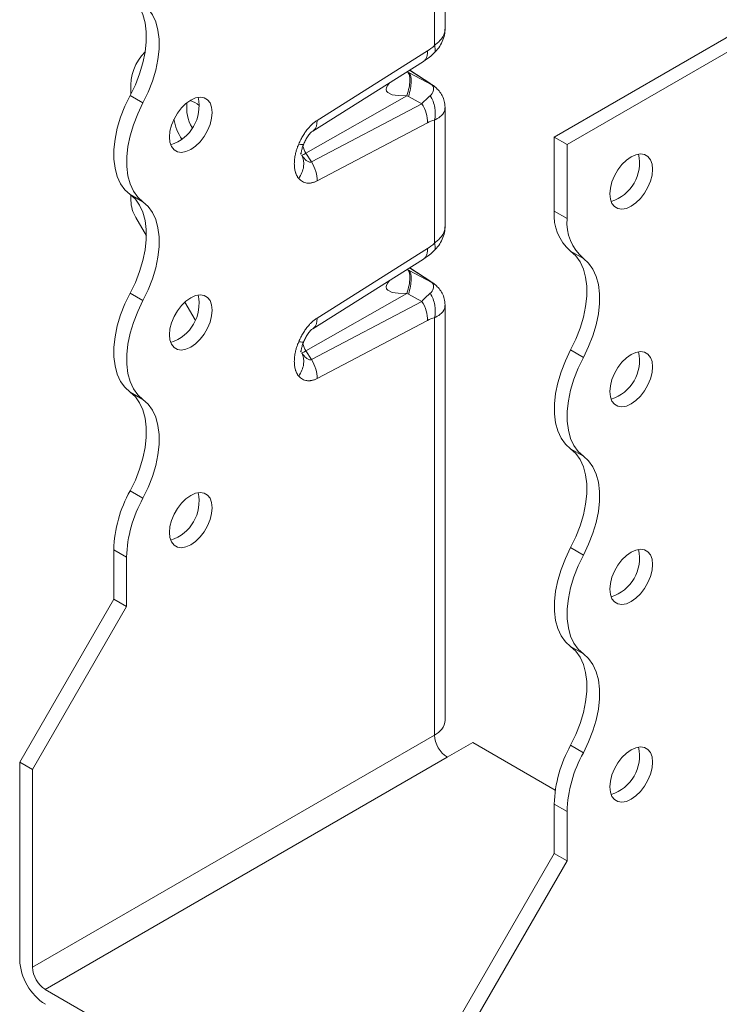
# Model space of a CAD drawing. Header units: millimetres. Extents: x 0 to 210, y 0 to 297.
# Tile 3 of 7: x 152 to 181, y 56 to 96. Entities that reach past the tile are written whole.
import ezdxf

# ---------------------------------------------------------------- set-up
doc = ezdxf.new("R2010")
doc.units = ezdxf.units.MM

msp = doc.modelspace()

# ---------------------------------------------------------------- linework, layer by layer
at = {"color": 7, "linetype": 'Continuous', "lineweight": 15}
for p, q in [((169.824, 95.838), (169.824, 100.734)), ((169.385, 95.136), (169.385, 100.211)), ((187.063, 98.696), (174.335, 91.348)), ((187.593, 98.39), (174.865, 91.042)), ((164.53, 92.037), (169.096, 94.905)), ((164.354, 91.598), (168.924, 94.468)), ((168.918, 94.472), (168.94, 94.486)), ((168.288, 94.025), (168.254, 94.048)), ((168.331, 93.999), (168.256, 94.049)), ((169.271, 93.507), (168.331, 93.999)), ((168.356, 94.111), (169.167, 93.582)), ((169.229, 93.55), (168.362, 94.116)), ((169.167, 93.582), (169.222, 93.547)), ((156.834, 93.283), (156.834, 93.123)), ((169.222, 93.547), (169.241, 93.535)), ((169.423, 93.406), (169.271, 93.507)), ((157.332, 92.757), (156.802, 93.063)), ((164.072, 90.679), (168.242, 93.056)), ((168.242, 93.056), (168.309, 93.019)), ((168.309, 93.019), (168.867, 92.728)), ((168.867, 92.728), (164.301, 90.324)), ((169.824, 87.673), (169.824, 92.568)), ((169.096, 91.943), (164.53, 89.539)), ((169.385, 86.971), (169.385, 92.045)), ((164.378, 91.62), (164.351, 91.603)), ((174.335, 91.348), (174.865, 91.042)), ((174.335, 88.286), (174.335, 91.348)), ((174.865, 91.042), (174.865, 87.98)), ((163.846, 90.688), (163.868, 90.645)), ((164.301, 90.324), (164.072, 90.679)), ((157.332, 88.674), (156.802, 88.98)), ((156.834, 88.957), (156.834, 88.722)), ((174.335, 88.286), (174.865, 87.98)), ((157.041, 88.025), (157.477, 87.271)), ((164.53, 83.871), (169.096, 86.74)), ((164.354, 83.433), (168.924, 86.303)), ((168.918, 86.306), (168.94, 86.32)), ((175.01, 86.635), (175.54, 86.328)), ((168.288, 85.86), (168.254, 85.882)), ((168.331, 85.834), (168.256, 85.884)), ((169.271, 85.342), (168.331, 85.834)), ((168.356, 85.946), (169.167, 85.416)), ((169.229, 85.384), (168.362, 85.95)), ((169.167, 85.416), (169.222, 85.382)), ((169.222, 85.382), (169.241, 85.37)), ((169.423, 85.241), (169.271, 85.342)), ((157.332, 84.592), (156.802, 84.898)), ((164.072, 82.513), (168.242, 84.89)), ((168.242, 84.89), (168.309, 84.854)), ((168.309, 84.854), (168.867, 84.562)), ((159.061, 84.527), (159.485, 83.792)), ((168.867, 84.562), (164.301, 82.158)), ((169.824, 67.257), (169.824, 84.403)), ((169.385, 66.645), (169.385, 83.88)), ((164.378, 83.455), (164.351, 83.438)), ((169.096, 83.777), (164.53, 81.374)), ((163.846, 82.523), (163.868, 82.48)), ((164.301, 82.158), (164.072, 82.513)), ((175.01, 82.552), (175.54, 82.246)), ((157.332, 80.509), (156.802, 80.815)), ((175.01, 78.469), (175.54, 78.163)), ((157.332, 76.426), (156.802, 76.732)), ((156.657, 73.995), (156.127, 74.301)), ((156.127, 72.26), (156.127, 74.301)), ((175.01, 74.387), (175.54, 74.08)), ((156.657, 73.995), (156.657, 71.954)), ((152.238, 65.524), (156.127, 72.26)), ((156.657, 71.954), (156.127, 72.26)), ((156.657, 71.954), (152.768, 65.218)), ((175.01, 70.304), (175.54, 69.998)), ((169.385, 66.645), (152.768, 57.052)), ((170.976, 66.339), (169.915, 65.726)), ((170.976, 66.339), (174.379, 64.374)), ((175.01, 66.221), (175.54, 65.915)), ((152.238, 65.524), (152.768, 65.218)), ((152.238, 65.524), (152.238, 57.358)), ((169.915, 65.726), (153.298, 56.134)), ((152.768, 57.052), (152.768, 65.218)), ((174.335, 63.79), (174.865, 63.484)), ((174.335, 61.749), (174.335, 63.79)), ((174.865, 63.484), (174.865, 61.442)), ((170.446, 55.012), (174.335, 61.749)), ((174.865, 61.442), (170.976, 54.706)), ((174.335, 61.749), (174.865, 61.442)), ((169.915, 46.541), (153.298, 56.134))]:
    msp.add_line(p, q, dxfattribs=at)
at = {"color": 7, "linetype": 'Continuous', "lineweight": 15, "flags": 128}
for points in [[(156.802, 93.063), (157.019, 93.508), (157.197, 93.961), (157.333, 94.414), (157.425, 94.859), (157.472, 95.288), (157.472, 95.694), (157.425, 96.069), (157.333, 96.408), (157.197, 96.704), (157.019, 96.951), (156.802, 97.146)], [(157.332, 96.84), (157.549, 96.645), (157.727, 96.397), (157.863, 96.102), (157.955, 95.763), (158.002, 95.388), (158.002, 94.982), (157.955, 94.553), (157.863, 94.108), (157.727, 93.655), (157.549, 93.202), (157.332, 92.757)], [(167.527, 93.591), (167.451, 93.493), (167.404, 93.402), (167.388, 93.32), (167.403, 93.249), (167.45, 93.188), (167.637, 93.098), (167.889, 93.059), (168.242, 93.056), (168.242, 93.056)], [(156.802, 88.98), (156.586, 89.175), (156.408, 89.423), (156.271, 89.718), (156.179, 90.057), (156.133, 90.432), (156.133, 90.838), (156.179, 91.268), (156.271, 91.713), (156.408, 92.165), (156.586, 92.618), (156.802, 93.063)], [(157.332, 92.757), (157.116, 92.312), (156.938, 91.859), (156.802, 91.406), (156.71, 90.961), (156.663, 90.532), (156.663, 90.126), (156.71, 89.751), (156.802, 89.412), (156.938, 89.117), (157.116, 88.869), (157.332, 88.674)], [(158.425, 91.346), (158.447, 91.586), (158.513, 91.84), (158.618, 92.094), (158.758, 92.336), (158.925, 92.555), (159.112, 92.738), (159.309, 92.877), (159.506, 92.965), (159.692, 92.998), (159.86, 92.973), (160, 92.892), (160.105, 92.759), (160.171, 92.581), (160.193, 92.367), (160.171, 92.127), (160.105, 91.873), (160, 91.619), (159.86, 91.377), (159.692, 91.158), (159.506, 90.975), (159.309, 90.836), (159.112, 90.748), (158.925, 90.716), (158.758, 90.74), (158.618, 90.821), (158.513, 90.954), (158.447, 91.132), (158.425, 91.346)], [(176.633, 89.001), (176.655, 89.24), (176.721, 89.494), (176.826, 89.748), (176.966, 89.991), (177.133, 90.209), (177.32, 90.392), (177.517, 90.531), (177.714, 90.619), (177.9, 90.652), (178.068, 90.627), (178.208, 90.546), (178.313, 90.413), (178.379, 90.235), (178.401, 90.021), (178.379, 89.781), (178.313, 89.528), (178.208, 89.273), (178.068, 89.031), (177.9, 88.813), (177.714, 88.629), (177.517, 88.49), (177.32, 88.402), (177.133, 88.37), (176.966, 88.395), (176.826, 88.475), (176.721, 88.608), (176.655, 88.786), (176.633, 89.001)], [(156.802, 84.898), (157.019, 85.343), (157.197, 85.795), (157.333, 86.248), (157.425, 86.693), (157.472, 87.123), (157.472, 87.529), (157.425, 87.904), (157.333, 88.243), (157.197, 88.538), (157.019, 88.786), (156.802, 88.98)], [(157.332, 88.674), (157.549, 88.479), (157.727, 88.232), (157.863, 87.936), (157.955, 87.598), (158.002, 87.222), (158.002, 86.816), (157.955, 86.387), (157.863, 85.942), (157.727, 85.489), (157.549, 85.036), (157.332, 84.592)], [(175.01, 82.552), (175.227, 82.997), (175.405, 83.45), (175.541, 83.902), (175.633, 84.347), (175.679, 84.777), (175.679, 85.183), (175.633, 85.558), (175.541, 85.897), (175.405, 86.192), (175.227, 86.44), (175.01, 86.635)], [(175.54, 86.328), (175.757, 86.134), (175.935, 85.886), (176.071, 85.591), (176.163, 85.252), (176.21, 84.877), (176.21, 84.471), (176.163, 84.041), (176.071, 83.596), (175.935, 83.143), (175.757, 82.691), (175.54, 82.246)], [(167.527, 85.426), (167.451, 85.328), (167.404, 85.236), (167.388, 85.155), (167.403, 85.083), (167.45, 85.022), (167.637, 84.932), (167.889, 84.894), (168.242, 84.89), (168.242, 84.89)], [(156.802, 80.815), (156.586, 81.01), (156.408, 81.257), (156.271, 81.553), (156.179, 81.891), (156.133, 82.267), (156.133, 82.673), (156.179, 83.102), (156.271, 83.547), (156.408, 84), (156.586, 84.453), (156.802, 84.898)], [(158.425, 83.181), (158.447, 83.421), (158.513, 83.674), (158.618, 83.929), (158.758, 84.171), (158.925, 84.389), (159.112, 84.573), (159.309, 84.712), (159.506, 84.8), (159.692, 84.832), (159.86, 84.807), (160, 84.727), (160.105, 84.594), (160.171, 84.416), (160.193, 84.201), (160.171, 83.962), (160.105, 83.708), (160, 83.454), (159.86, 83.211), (159.692, 82.993), (159.506, 82.81), (159.309, 82.671), (159.112, 82.583), (158.925, 82.55), (158.758, 82.575), (158.618, 82.656), (158.513, 82.789), (158.447, 82.967), (158.425, 83.181)], [(157.332, 84.592), (157.116, 84.147), (156.938, 83.694), (156.802, 83.241), (156.71, 82.796), (156.663, 82.367), (156.663, 81.961), (156.71, 81.585), (156.802, 81.247), (156.938, 80.951), (157.116, 80.704), (157.332, 80.509)], [(175.01, 78.469), (174.794, 78.664), (174.616, 78.911), (174.479, 79.207), (174.387, 79.546), (174.341, 79.921), (174.341, 80.327), (174.387, 80.756), (174.479, 81.201), (174.616, 81.654), (174.794, 82.107), (175.01, 82.552)], [(175.54, 82.246), (175.324, 81.801), (175.146, 81.348), (175.01, 80.895), (174.918, 80.45), (174.871, 80.021), (174.871, 79.615), (174.918, 79.239), (175.01, 78.901), (175.146, 78.605), (175.324, 78.358), (175.54, 78.163)], [(176.633, 80.835), (176.655, 81.075), (176.721, 81.329), (176.826, 81.583), (176.966, 81.825), (177.133, 82.044), (177.32, 82.227), (177.517, 82.366), (177.714, 82.454), (177.9, 82.486), (178.068, 82.462), (178.208, 82.381), (178.313, 82.248), (178.379, 82.07), (178.401, 81.856), (178.379, 81.616), (178.313, 81.362), (178.208, 81.108), (178.068, 80.866), (177.9, 80.647), (177.714, 80.464), (177.517, 80.325), (177.32, 80.237), (177.133, 80.204), (176.966, 80.229), (176.826, 80.31), (176.721, 80.443), (176.655, 80.621), (176.633, 80.835)], [(156.802, 76.732), (157.019, 77.177), (157.197, 77.63), (157.333, 78.083), (157.425, 78.528), (157.472, 78.957), (157.472, 79.363), (157.425, 79.739), (157.333, 80.077), (157.197, 80.373), (157.019, 80.62), (156.802, 80.815)], [(157.332, 80.509), (157.549, 80.314), (157.727, 80.067), (157.863, 79.771), (157.955, 79.433), (158.002, 79.057), (158.002, 78.651), (157.955, 78.222), (157.863, 77.777), (157.727, 77.324), (157.549, 76.871), (157.332, 76.426)], [(175.01, 74.387), (175.227, 74.831), (175.405, 75.284), (175.541, 75.737), (175.633, 76.182), (175.679, 76.611), (175.679, 77.017), (175.633, 77.393), (175.541, 77.731), (175.405, 78.027), (175.227, 78.274), (175.01, 78.469)], [(175.54, 78.163), (175.757, 77.968), (175.935, 77.721), (176.071, 77.425), (176.163, 77.087), (176.21, 76.711), (176.21, 76.305), (176.163, 75.876), (176.071, 75.431), (175.935, 74.978), (175.757, 74.525), (175.54, 74.08)], [(158.425, 75.016), (158.447, 75.255), (158.513, 75.509), (158.618, 75.763), (158.758, 76.006), (158.925, 76.224), (159.112, 76.407), (159.309, 76.546), (159.506, 76.634), (159.692, 76.667), (159.86, 76.642), (160, 76.561), (160.105, 76.428), (160.171, 76.25), (160.193, 76.036), (160.171, 75.796), (160.105, 75.543), (160, 75.288), (159.86, 75.046), (159.692, 74.828), (159.506, 74.644), (159.309, 74.505), (159.112, 74.417), (158.925, 74.385), (158.758, 74.41), (158.618, 74.49), (158.513, 74.623), (158.447, 74.801), (158.425, 75.016)], [(175.01, 70.304), (174.794, 70.499), (174.616, 70.746), (174.479, 71.042), (174.387, 71.38), (174.341, 71.756), (174.341, 72.162), (174.387, 72.591), (174.479, 73.036), (174.616, 73.489), (174.794, 73.942), (175.01, 74.387)], [(175.54, 74.08), (175.324, 73.636), (175.146, 73.183), (175.01, 72.73), (174.918, 72.285), (174.871, 71.856), (174.871, 71.45), (174.918, 71.074), (175.01, 70.736), (175.146, 70.44), (175.324, 70.193), (175.54, 69.998)], [(176.633, 72.67), (176.655, 72.91), (176.721, 73.163), (176.826, 73.417), (176.966, 73.66), (177.133, 73.878), (177.32, 74.062), (177.517, 74.201), (177.714, 74.289), (177.9, 74.321), (178.068, 74.296), (178.208, 74.215), (178.313, 74.083), (178.379, 73.905), (178.401, 73.69), (178.379, 73.45), (178.313, 73.197), (178.208, 72.943), (178.068, 72.7), (177.9, 72.482), (177.714, 72.298), (177.517, 72.159), (177.32, 72.071), (177.133, 72.039), (176.966, 72.064), (176.826, 72.145), (176.721, 72.277), (176.655, 72.455), (176.633, 72.67)], [(175.01, 66.221), (175.227, 66.666), (175.405, 67.119), (175.541, 67.572), (175.633, 68.017), (175.679, 68.446), (175.679, 68.852), (175.633, 69.227), (175.541, 69.566), (175.405, 69.862), (175.227, 70.109), (175.01, 70.304)], [(175.54, 69.998), (175.757, 69.803), (175.935, 69.555), (176.071, 69.26), (176.163, 68.921), (176.21, 68.546), (176.21, 68.14), (176.163, 67.711), (176.071, 67.266), (175.935, 66.813), (175.757, 66.36), (175.54, 65.915)], [(176.633, 64.504), (176.655, 64.744), (176.721, 64.998), (176.826, 65.252), (176.966, 65.494), (177.133, 65.713), (177.32, 65.896), (177.517, 66.035), (177.714, 66.123), (177.9, 66.156), (178.068, 66.131), (178.208, 66.05), (178.313, 65.917), (178.379, 65.739), (178.401, 65.525), (178.379, 65.285), (178.313, 65.031), (178.208, 64.777), (178.068, 64.535), (177.9, 64.316), (177.714, 64.133), (177.517, 63.994), (177.32, 63.906), (177.133, 63.874), (176.966, 63.898), (176.826, 63.979), (176.721, 64.112), (176.655, 64.29), (176.633, 64.504)]]:
    msp.add_lwpolyline(points, dxfattribs=at)
at = {"color": 7, "linetype": 'Continuous', "lineweight": 15}
for centre, radius, start, end in [((158.835, 93.441), 2.007, 134.5481, 184.4923), ((157.983, 92.622), 1.668, 287.2657, 12.7396), ((160.78, 92.574), 1.64, 173.123, 210.5201), ((158.95, 91.824), 1.091, 49.2683, 72.1755), ((160.554, 92.38), 1.963, 188.6147, 214.9246), ((164.959, 91.257), 1.059, 195.4817, 213.0764), ((163.676, 91.279), 0.719, 287.7096, 303.3681), ((176.191, 90.276), 1.668, 287.2657, 12.7396), ((158.276, 88.772), 1.443, 181.9565, 211.1437), ((176.288, 88.121), 1.96, 175.1648, 229.309), ((176.818, 87.815), 1.96, 175.1648, 229.309), ((157.983, 84.457), 1.668, 287.2657, 12.7396), ((164.959, 83.091), 1.059, 195.4817, 213.0764), ((163.676, 83.113), 0.719, 287.7096, 303.3681), ((176.191, 82.111), 1.668, 287.2657, 12.7396), ((161.436, 74.136), 5.312, 150.7381, 178.2178), ((157.983, 76.291), 1.668, 287.2657, 12.7396), ((161.966, 73.83), 5.312, 150.7381, 178.2178), ((176.191, 73.946), 1.668, 287.2657, 12.7396), ((169.074, 67.332), 0.754, 294.3747, 354.3052), ((170.537, 66.697), 1.153, 182.6055, 237.3945), ((179.644, 63.625), 5.312, 150.7381, 178.2178), ((180.174, 63.319), 5.312, 150.7381, 178.2178), ((176.191, 65.78), 1.668, 287.2657, 12.7396), ((154.541, 57.463), 2.305, 182.6055, 237.3945), ((153.92, 57.105), 1.153, 182.6055, 237.3945)]:
    msp.add_arc(centre, radius, start, end, dxfattribs=at)
for points, knots in [([(169.369, 94.822), (169.435, 94.892), (169.571, 95.035), (169.716, 95.292), (169.81, 95.568), (169.819, 95.76), (169.824, 95.853)], [0, 0, 0, 0, 0.24083, 0.496394, 0.753478, 1, 1, 1, 1]), ([(169.385, 95.136), (169.464, 95.199), (169.659, 95.355), (169.806, 95.602), (169.816, 95.778), (169.819, 95.838)], [0, 0, 0, 0, 0.309519, 0.761395, 1, 1, 1, 1]), ([(168.94, 94.486), (168.95, 94.491), (168.994, 94.517), (169.046, 94.603), (169.093, 94.736), (169.095, 94.849), (169.096, 94.905)], [0, 0, 0, 0, 0.085798, 0.390532, 0.695266, 1, 1, 1, 1]), ([(168.943, 94.482), (169.021, 94.535), (169.162, 94.631), (169.306, 94.764), (169.369, 94.822)], [0, 0, 0, 0, 0.559663, 1, 1, 1, 1]), ([(169.385, 95.136), (169.399, 95.081), (169.428, 94.972), (169.415, 94.868), (169.376, 94.838), (169.363, 94.829)], [0, 0, 0, 0, 0.403214, 0.806293, 1, 1, 1, 1]), ([(168.331, 93.999), (168.394, 93.931), (168.425, 93.807), (168.418, 93.47), (168.379, 93.257), (168.309, 93.019)], [0, 0, 0, 0, 0.5, 0.5, 1, 1, 1, 1]), ([(169.271, 93.507), (169.315, 93.467), (169.342, 93.417), (169.354, 93.311), (169.344, 93.256), (169.304, 93.17), (169.283, 93.138), (169.242, 93.09), (169.225, 93.073), (169.206, 93.058)], [0, 0, 0, 0, 0.0439295, 0.0439295, 0.0835279, 0.0835279, 0.1082769, 0.1082769, 0.123745, 0.123745, 0.123745, 0.123745]), ([(169.424, 93.408), (169.397, 93.429), (169.345, 93.47), (169.277, 93.516), (169.244, 93.539)], [0, 0, 0, 0, 0.51208, 1, 1, 1, 1]), ([(169.824, 92.58), (169.817, 92.665), (169.804, 92.831), (169.712, 93.059), (169.587, 93.256), (169.476, 93.359), (169.423, 93.408)], [0, 0, 0, 0, 0.270359, 0.530021, 0.774567, 1, 1, 1, 1]), ([(168.867, 92.728), (168.886, 92.748), (168.923, 92.79), (168.979, 92.849), (169.035, 92.906), (169.092, 92.96), (169.149, 93.012), (169.187, 93.043), (169.206, 93.058)], [0, 0, 0, 0, 0.155959, 0.316112, 0.480529, 0.649277, 0.822415, 1, 1, 1, 1]), ([(169.385, 92.045), (169.425, 92.208), (169.434, 92.574), (169.299, 92.917), (169.206, 93.058)], [0.0000054, 0.0000054, 0.0000054, 0.0000054, 0.5, 1, 1, 1, 1]), ([(169.096, 91.943), (169.101, 92.064), (169.082, 92.199), (169.003, 92.469), (168.943, 92.604), (168.867, 92.728)], [0, 0, 0, 0, 0.5, 0.5, 1, 1, 1, 1]), ([(169.821, 92.581), (169.817, 92.529), (169.808, 92.388), (169.659, 92.194), (169.464, 92.088), (169.385, 92.045)], [0, 0, 0, 0, 0.254051, 0.696759, 1, 1, 1, 1]), ([(163.771, 91.059), (163.785, 91.09), (163.812, 91.151), (163.857, 91.241), (163.904, 91.328), (163.953, 91.412), (164.004, 91.493), (164.057, 91.57), (164.126, 91.662), (164.211, 91.765), (164.315, 91.871), (164.421, 91.964), (164.493, 92.012), (164.53, 92.037)], [0, 0, 0, 0, 0.078857, 0.155881, 0.23132, 0.305439, 0.378517, 0.450844, 0.522721, 0.645671, 0.764906, 0.882346, 1, 1, 1, 1]), ([(164.53, 92.037), (164.529, 91.98), (164.527, 91.868), (164.48, 91.734), (164.429, 91.65), (164.386, 91.625), (164.378, 91.62)], [0, 0, 0, 0, 0.30901, 0.618021, 0.927031, 1, 1, 1, 1]), ([(163.978, 91.061), (164.005, 91.119), (164.059, 91.236), (164.162, 91.4), (164.258, 91.517), (164.332, 91.585), (164.362, 91.604), (164.376, 91.613)], [0, 0, 0, 0, 0.256039, 0.515108, 0.762627, 0.881527, 1, 1, 1, 1]), ([(163.771, 89.641), (163.761, 89.652), (163.741, 89.676), (163.715, 89.715), (163.691, 89.756), (163.67, 89.802), (163.65, 89.85), (163.623, 89.933), (163.597, 90.062), (163.587, 90.244), (163.597, 90.438), (163.627, 90.619), (163.668, 90.781), (163.713, 90.921), (163.752, 91.013), (163.771, 91.059)], [0, 0, 0, 0, 0.041401, 0.082775, 0.12424, 0.165912, 0.207905, 0.250332, 0.374204, 0.500202, 0.626277, 0.750184, 0.834684, 0.917651, 1, 1, 1, 1]), ([(163.771, 91.059), (163.819, 91.051), (163.916, 91.036), (163.978, 91.045), (163.974, 91.065), (163.974, 91.069)], [0, 0, 0, 0, 0.452213, 0.904219, 1, 1, 1, 1]), ([(163.859, 90.673), (163.863, 90.673), (163.873, 90.675), (163.884, 90.758), (163.91, 90.884), (163.957, 91.008), (163.98, 91.066)], [0, 0, 0, 0, 0.172827, 0.471541, 0.750062, 1, 1, 1, 1]), ([(164.301, 90.324), (164.3, 90.324), (164.299, 90.323), (164.282, 90.316), (164.265, 90.313), (164.228, 90.313), (164.209, 90.317), (164.155, 90.337), (164.12, 90.357), (164.024, 90.434), (163.961, 90.503), (163.897, 90.592), (163.896, 90.593), (163.895, 90.594)], [-0.8457918, -0.8457918, -0.8457918, -0.8457918, -0.8399668, -0.8399668, -0.709504, -0.709504, -0.5790412, -0.5790412, -0.3703007, -0.3703007, -0.0363158, -0.0363158, -0.0320742, -0.0320742, -0.0320742, -0.0320742]), ([(164.53, 89.539), (164.511, 89.53), (164.475, 89.512), (164.421, 89.49), (164.368, 89.472), (164.316, 89.459), (164.264, 89.45), (164.213, 89.445), (164.162, 89.445), (164.096, 89.451), (164.016, 89.469), (163.927, 89.509), (163.843, 89.565), (163.795, 89.615), (163.771, 89.641)], [0, 0, 0, 0, 0.058964, 0.117635, 0.176265, 0.235106, 0.294408, 0.354415, 0.415363, 0.477477, 0.603405, 0.731454, 0.863177, 1, 1, 1, 1]), ([(169.369, 86.657), (169.435, 86.726), (169.571, 86.869), (169.716, 87.126), (169.81, 87.403), (169.819, 87.594), (169.824, 87.688)], [0, 0, 0, 0, 0.24083, 0.496394, 0.753478, 1, 1, 1, 1]), ([(169.385, 86.971), (169.464, 87.034), (169.659, 87.189), (169.806, 87.437), (169.816, 87.612), (169.819, 87.673)], [0, 0, 0, 0, 0.309519, 0.761395, 1, 1, 1, 1]), ([(168.94, 86.32), (168.95, 86.326), (168.994, 86.352), (169.046, 86.437), (169.093, 86.571), (169.095, 86.683), (169.096, 86.74)], [0, 0, 0, 0, 0.085798, 0.390532, 0.695266, 1, 1, 1, 1]), ([(168.943, 86.316), (169.021, 86.37), (169.162, 86.466), (169.306, 86.598), (169.369, 86.657)], [0, 0, 0, 0, 0.559663, 1, 1, 1, 1]), ([(169.385, 86.971), (169.399, 86.916), (169.428, 86.806), (169.415, 86.703), (169.376, 86.673), (169.363, 86.663)], [0, 0, 0, 0, 0.403214, 0.806293, 1, 1, 1, 1]), ([(168.331, 85.834), (168.394, 85.766), (168.425, 85.642), (168.418, 85.305), (168.379, 85.092), (168.309, 84.854)], [0, 0, 0, 0, 0.5, 0.5, 1, 1, 1, 1]), ([(169.271, 85.342), (169.315, 85.302), (169.342, 85.252), (169.354, 85.146), (169.344, 85.09), (169.304, 85.004), (169.283, 84.972), (169.242, 84.925), (169.225, 84.908), (169.206, 84.893)], [0, 0, 0, 0, 0.0439295, 0.0439295, 0.0835279, 0.0835279, 0.1082769, 0.1082769, 0.123745, 0.123745, 0.123745, 0.123745]), ([(169.424, 85.242), (169.397, 85.263), (169.345, 85.305), (169.277, 85.351), (169.244, 85.373)], [0, 0, 0, 0, 0.51208, 1, 1, 1, 1]), ([(169.824, 84.415), (169.817, 84.5), (169.804, 84.666), (169.712, 84.894), (169.587, 85.09), (169.476, 85.193), (169.423, 85.243)], [0, 0, 0, 0, 0.270359, 0.530021, 0.774567, 1, 1, 1, 1]), ([(169.206, 84.893), (169.148, 84.846), (169.089, 84.793), (168.976, 84.682), (168.921, 84.624), (168.867, 84.562)], [0.6313831, 0.6313831, 0.6313831, 0.6313831, 0.793433, 0.793433, 0.9376815, 0.9376815, 0.9376815, 0.9376815]), ([(169.096, 83.777), (169.101, 83.899), (169.082, 84.033), (169.003, 84.303), (168.943, 84.439), (168.867, 84.562)], [0, 0, 0, 0, 0.5, 0.5, 1, 1, 1, 1]), ([(169.821, 84.415), (169.817, 84.364), (169.808, 84.223), (169.659, 84.028), (169.464, 83.923), (169.385, 83.88)], [0, 0, 0, 0, 0.254051, 0.696759, 1, 1, 1, 1]), ([(163.771, 82.893), (163.785, 82.924), (163.812, 82.986), (163.857, 83.076), (163.904, 83.163), (163.953, 83.247), (164.004, 83.327), (164.057, 83.405), (164.126, 83.497), (164.211, 83.6), (164.315, 83.706), (164.421, 83.798), (164.493, 83.847), (164.53, 83.871)], [0, 0, 0, 0, 0.078857, 0.155881, 0.23132, 0.305439, 0.378517, 0.450844, 0.522721, 0.645671, 0.764906, 0.882346, 1, 1, 1, 1]), ([(164.53, 83.871), (164.529, 83.815), (164.527, 83.702), (164.48, 83.569), (164.429, 83.484), (164.386, 83.459), (164.378, 83.455)], [0, 0, 0, 0, 0.30901, 0.618021, 0.927031, 1, 1, 1, 1]), ([(163.978, 82.896), (164.005, 82.954), (164.059, 83.071), (164.162, 83.235), (164.258, 83.352), (164.332, 83.419), (164.362, 83.438), (164.376, 83.448)], [0, 0, 0, 0, 0.256039, 0.5151082, 0.762627, 0.8815266, 1, 1, 1, 1]), ([(163.771, 81.475), (163.761, 81.487), (163.741, 81.51), (163.715, 81.549), (163.691, 81.591), (163.67, 81.636), (163.65, 81.684), (163.623, 81.768), (163.597, 81.896), (163.587, 82.078), (163.597, 82.273), (163.627, 82.454), (163.668, 82.616), (163.713, 82.756), (163.752, 82.848), (163.771, 82.893)], [0, 0, 0, 0, 0.041401, 0.082775, 0.12424, 0.165912, 0.207905, 0.250332, 0.374204, 0.500202, 0.626277, 0.750184, 0.834684, 0.917651, 1, 1, 1, 1]), ([(163.771, 82.893), (163.819, 82.886), (163.916, 82.871), (163.978, 82.879), (163.974, 82.9), (163.974, 82.904)], [0, 0, 0, 0, 0.452213, 0.904219, 1, 1, 1, 1]), ([(163.859, 82.507), (163.863, 82.508), (163.873, 82.51), (163.884, 82.592), (163.91, 82.718), (163.957, 82.842), (163.98, 82.901)], [0, 0, 0, 0, 0.172827, 0.471541, 0.750062, 1, 1, 1, 1]), ([(164.301, 82.158), (164.3, 82.158), (164.299, 82.158), (164.282, 82.151), (164.265, 82.147), (164.228, 82.148), (164.209, 82.152), (164.155, 82.171), (164.12, 82.192), (164.024, 82.269), (163.961, 82.338), (163.897, 82.427), (163.896, 82.428), (163.895, 82.429)], [-0.8457918, -0.8457918, -0.8457918, -0.8457918, -0.8399668, -0.8399668, -0.709504, -0.709504, -0.5790412, -0.5790412, -0.3703007, -0.3703007, -0.0363158, -0.0363158, -0.0320742, -0.0320742, -0.0320742, -0.0320742]), ([(164.53, 81.374), (164.511, 81.364), (164.475, 81.346), (164.421, 81.324), (164.368, 81.306), (164.316, 81.293), (164.264, 81.284), (164.213, 81.28), (164.162, 81.28), (164.096, 81.286), (164.016, 81.304), (163.927, 81.344), (163.843, 81.4), (163.795, 81.45), (163.771, 81.475)], [0, 0, 0, 0, 0.0589642, 0.1176352, 0.1762649, 0.2351059, 0.2944079, 0.3544152, 0.4153632, 0.4774768, 0.6034046, 0.7314538, 0.8631766, 1, 1, 1, 1])]:
    msp.add_open_spline(points, degree=3, knots=knots, dxfattribs=at)
for points in [[(169.385, 95.136), (169.285, 95.041), (169.187, 94.962), (169.096, 94.905)], [(168.242, 93.056), (168.318, 93.294), (168.407, 93.72), (168.35, 93.962), (168.288, 94.025)], [(168.331, 93.999), (168.317, 94.008), (168.302, 94.016), (168.288, 94.025)], [(169.167, 93.582), (169.211, 93.553), (169.246, 93.528), (169.271, 93.507)], [(169.096, 91.943), (169.187, 91.991), (169.285, 92.026), (169.385, 92.045)], [(163.771, 89.641), (163.881, 89.79), (164.024, 90.134), (163.969, 90.461), (163.895, 90.594)], [(164.53, 89.539), (164.534, 89.66), (164.498, 89.929), (164.377, 90.2), (164.301, 90.324)], [(169.385, 86.971), (169.285, 86.875), (169.187, 86.797), (169.096, 86.74)], [(168.242, 84.89), (168.318, 85.129), (168.407, 85.554), (168.35, 85.797), (168.288, 85.86)], [(168.331, 85.834), (168.317, 85.842), (168.302, 85.851), (168.288, 85.86)], [(169.167, 85.416), (169.211, 85.388), (169.246, 85.362), (169.271, 85.342)], [(169.206, 84.893), (169.299, 84.751), (169.434, 84.408), (169.425, 84.043), (169.385, 83.88)], [(169.096, 83.777), (169.187, 83.825), (169.285, 83.86), (169.385, 83.88)], [(163.771, 81.475), (163.881, 81.625), (164.024, 81.969), (163.969, 82.295), (163.895, 82.429)], [(164.53, 81.374), (164.534, 81.495), (164.498, 81.764), (164.377, 82.035), (164.301, 82.158)]]:
    msp.add_open_spline(points, degree=3, dxfattribs=at)

doc.saveas('drawing.dxf')
